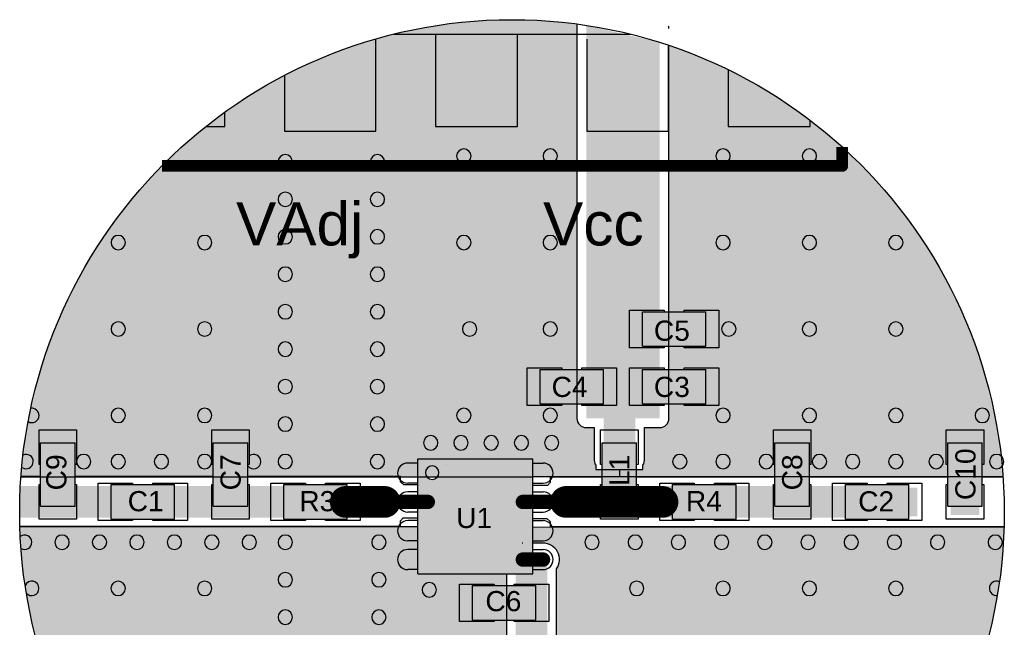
# Model space of a CAD drawing. Extents: x 24 to 230, y 47 to 114.
# Tile 2 of 9: x 24 to 76, y 74 to 106. Entities that reach past the tile are written whole.
import ezdxf

# ---------------------------------------------------------------- set-up
doc = ezdxf.new("R2010")
doc.units = 0
doc.header["$MEASUREMENT"] = 0
doc.layers.get('0').update_dxf_attribs({"linetype": 'CONTINUOUS'})
doc.layers.add('0_Components', color=8, linetype='CONTINUOUS')
doc.layers.add('0_Copper', color=9, linetype='CONTINUOUS')
doc.styles.get("Standard").update_dxf_attribs({"font": 'arial.ttf'})

# ---------------------------------------------------------------- blocks, each defined once
blk = doc.blocks.new('A$C40C75473')
at = {"layer": '0_Components'}
h = blk.add_hatch(color=256, dxfattribs=at)
h.dxf.hatch_style = 1
h.paths.add_polyline_path([(21.861, 1.696), (20.761, 1.696), (20.761, 1.096), (21.861, 1.096)])
h = blk.add_hatch(color=256, dxfattribs=at)
h.dxf.hatch_style = 1
h.paths.add_polyline_path([(20.086, 0.696), (18.986, 0.696), (18.986, 0.096), (20.086, 0.096)])
h = blk.add_hatch(color=256, dxfattribs=at)
h.dxf.hatch_style = 1
h.paths.add_polyline_path([(21.861, 0.696), (20.761, 0.696), (20.761, 0.096), (21.861, 0.096)])
h = blk.add_hatch(color=256, dxfattribs=at)
h.dxf.hatch_style = 1
h.paths.add_polyline_path([(10.911, -0.579), (10.311, -0.579), (10.311, -1.679), (10.911, -1.679)])
h = blk.add_hatch(color=256, dxfattribs=at)
h.dxf.hatch_style = 1
h.paths.add_polyline_path([(13.911, -0.579), (13.311, -0.579), (13.311, -1.679), (13.911, -1.679)])
h = blk.add_hatch(color=256, dxfattribs=at)
h.dxf.hatch_style = 1
h.paths.add_polyline_path([(20.661, -0.579), (20.061, -0.579), (20.061, -1.679), (20.661, -1.679)])
h = blk.add_hatch(color=256, dxfattribs=at)
h.dxf.hatch_style = 1
h.paths.add_polyline_path([(23.661, -0.579), (23.061, -0.579), (23.061, -1.679), (23.661, -1.679)])
h = blk.add_hatch(color=256, dxfattribs=at)
h.dxf.hatch_style = 1
h.paths.add_polyline_path([(26.661, -0.579), (26.061, -0.579), (26.061, -1.679), (26.661, -1.679)])
h = blk.add_hatch(color=256, dxfattribs=at)
h.dxf.hatch_style = 1
h.paths.add_polyline_path([(18.861, -0.854), (16.861, -0.854), (16.861, -2.854), (18.861, -2.854)])
h.paths.add_polyline_path([(16.995, -1.096, -1.001201), (16.995, -1.096, -0.997867), (17.228, -1.096, -1.001317), (17.228, -1.096, -0.997867)], flags=16)
h.paths.add_polyline_path([(17.361, -0.954, -1), (17.362, -0.954, -1)], flags=16)
h = blk.add_hatch(color=256, dxfattribs=at)
h.dxf.hatch_style = 1
h.paths.add_polyline_path([(12.636, -1.304), (11.536, -1.304), (11.536, -1.904), (12.636, -1.904)])
h = blk.add_hatch(color=256, dxfattribs=at)
h.dxf.hatch_style = 1
h.paths.add_polyline_path([(15.636, -1.304), (14.536, -1.304), (14.536, -1.904), (15.636, -1.904)])
h = blk.add_hatch(color=256, dxfattribs=at)
h.dxf.hatch_style = 1
h.paths.add_polyline_path([(22.386, -1.304), (21.286, -1.304), (21.286, -1.904), (22.386, -1.904)])
h = blk.add_hatch(color=256, dxfattribs=at)
h.dxf.hatch_style = 1
h.paths.add_polyline_path([(25.386, -1.304), (24.286, -1.304), (24.286, -1.904), (25.386, -1.904)])
h = blk.add_hatch(color=256, dxfattribs=at)
h.dxf.hatch_style = 1
h.paths.add_polyline_path([(18.911, -3.054), (17.811, -3.054), (17.811, -3.654), (18.911, -3.654)])
at = {"layer": '0_Copper'}
h = blk.add_hatch(color=256, dxfattribs=at)
h.dxf.hatch_style = 1
h.paths.add_polyline_path([(18.861, -1.169), (20.361, -1.169), (20.361, -1.04), (20.086, -1.04), (19.951, -1.039), (19.951, -0.966), (19.937, -0.941), (19.928, -0.911), (19.925, -0.879), (19.925, -0.315), (19.765, -0.315), (19.724, -0.303), (19.696, -0.288), (19.672, -0.268), (19.652, -0.244), (19.637, -0.216), (19.628, -0.186), (19.625, -0.154), (19.625, 6.688, 0.431996), (9.972, -1.169)])
h = blk.add_hatch(color=256, dxfattribs=at)
h.dxf.hatch_style = 1
h.paths.add_polyline_path([(21.222, 6.317), (21.222, -0.154), (21.218, -0.186), (21.209, -0.216), (21.194, -0.244), (21.174, -0.268), (21.15, -0.288), (21.122, -0.303), (21.092, -0.312), (21.061, -0.315), (20.797, -0.315), (20.797, -0.879), (20.794, -0.911), (20.784, -0.941), (20.771, -0.966), (20.771, -1.039), (20.644, -1.039), (20.636, -1.04), (20.361, -1.04), (20.361, -1.169), (27.022, -1.169, 0.302323)])
h = blk.add_hatch(color=256, dxfattribs=at)
h.dxf.hatch_style = 1
h.paths.add_polyline_path([(14.786, -5.69), (18.398, -5.69), (18.398, -10.331, -0.402454), (9.954, -2.03), (16.861, -2.028), (18.4, -2.854), (18.4, -4.244), (14.786, -4.244, 0.414413), (14.625, -4.405), (14.625, -5.529, 0.414381)])
h = blk.add_hatch(color=256, dxfattribs=at)
h.dxf.hatch_style = 1
h.paths.add_polyline_path([(27.04, -2.04), (18.861, -2.039), (18.861, -2.319), (19.036, -2.319, -0.602529), (19.272, -2.765), (19.272, -5.379, -0.414214), (19.111, -5.54), (18.558, -5.54, -0.38054), (18.406, -5.69), (17.019, -5.69), (17.019, -10.203, 0.457036)])
for p, q in [((16.437, 6.511), (20.557, 6.511)), ((17.171, 6.511, -1.067), (17.171, 4.912, -1.6)), ((17.171, 6.511, -1.067), (17.171, 4.912, -1.6)), ((18.591, 4.912, -1.6), (18.591, 6.511, -1.067)), ((18.591, 4.912, -1.6), (18.591, 6.511, -1.067)), ((16.136, 4.827), (16.136, 6.43)), ((16.136, 4.827), (16.136, 6.43)), ((19.796, 6.426, -0.267), (19.796, 4.827, -0.8)), ((19.796, 6.426, -0.267), (19.796, 4.827, -0.8)), ((21.216, 4.827, -0.8), (21.216, 6.319, -0.303)), ((21.216, 4.827, -0.8), (21.216, 6.319, -0.303)), ((22.251, 5.894, -0.473), (22.251, 4.912, -0.8)), ((22.251, 5.894, -0.473), (22.251, 4.912, -0.8)), ((14.546, 5.794), (14.546, 4.827)), ((14.546, 5.794), (14.546, 4.827)), ((13.511, 4.912, -0.8), (13.511, 5.157, -0.718)), ((13.511, 4.912, -0.8), (13.511, 5.157, -0.718)), ((23.671, 4.912, -0.8), (23.671, 5.019, -0.764)), ((23.671, 4.912, -0.8), (23.671, 5.019, -0.764)), ((13.186, 4.912, -0.8), (13.511, 4.912, -0.8)), ((13.186, 4.912, -0.8), (13.511, 4.912, -0.8)), ((14.546, 4.827), (16.136, 4.827)), ((14.546, 4.827), (16.136, 4.827)), ((17.171, 4.912, -1.6), (18.591, 4.912, -1.6)), ((17.171, 4.912, -1.6), (18.591, 4.912, -1.6)), ((19.796, 4.827, -0.8), (21.216, 4.827, -0.8)), ((19.796, 4.827, -0.8), (21.216, 4.827, -0.8)), ((22.251, 4.912, -0.8), (23.671, 4.912, -0.8)), ((22.251, 4.912, -0.8), (23.671, 4.912, -0.8)), ((20.536, 1.071), (20.536, 1.721)), ((20.536, 1.721), (21.136, 1.721)), ((20.536, 1.071), (20.536, 1.721)), ((20.536, 1.721), (21.136, 1.721)), ((21.136, 1.721), (21.136, 1.696)), ((21.136, 1.721), (21.136, 1.696)), ((21.486, 1.696), (21.486, 1.721)), ((21.486, 1.721), (22.086, 1.721)), ((21.486, 1.696), (21.486, 1.721)), ((21.486, 1.721), (22.086, 1.721)), ((22.086, 1.721), (22.086, 1.071)), ((22.086, 1.721), (22.086, 1.071)), ((20.761, 1.696), (21.861, 1.696)), ((20.761, 1.096), (20.761, 1.696)), ((20.761, 1.696), (21.861, 1.696)), ((20.761, 1.096), (20.761, 1.696)), ((21.861, 1.096), (21.861, 1.696)), ((21.861, 1.096), (21.861, 1.696)), ((21.136, 1.071), (20.536, 1.071)), ((21.136, 1.071), (20.536, 1.071)), ((20.761, 1.096), (21.861, 1.096)), ((20.761, 1.096), (21.861, 1.096)), ((21.136, 1.096), (21.136, 1.071)), ((21.136, 1.096), (21.136, 1.071)), ((21.486, 1.071), (21.486, 1.096)), ((21.486, 1.071), (21.486, 1.096)), ((22.086, 1.071), (21.486, 1.071)), ((22.086, 1.071), (21.486, 1.071)), ((18.761, 0.071), (18.761, 0.721)), ((18.761, 0.721), (19.361, 0.721)), ((18.761, 0.071), (18.761, 0.721)), ((18.761, 0.721), (19.361, 0.721)), ((18.986, 0.696), (20.086, 0.696)), ((18.986, 0.096), (18.986, 0.696)), ((18.986, 0.696), (20.086, 0.696)), ((18.986, 0.096), (18.986, 0.696)), ((19.361, 0.721), (19.361, 0.696)), ((19.361, 0.721), (19.361, 0.696)), ((19.711, 0.696), (19.711, 0.721)), ((19.711, 0.721), (20.311, 0.721)), ((19.711, 0.696), (19.711, 0.721)), ((19.711, 0.721), (20.311, 0.721)), ((20.086, 0.096), (20.086, 0.696)), ((20.086, 0.096), (20.086, 0.696)), ((20.311, 0.721), (20.311, 0.071)), ((20.311, 0.721), (20.311, 0.071)), ((20.536, 0.071), (20.536, 0.721)), ((20.536, 0.721), (21.136, 0.721)), ((20.536, 0.071), (20.536, 0.721)), ((20.536, 0.721), (21.136, 0.721)), ((20.761, 0.696), (21.861, 0.696)), ((20.761, 0.096), (20.761, 0.696)), ((20.761, 0.696), (21.861, 0.696)), ((20.761, 0.096), (20.761, 0.696)), ((21.136, 0.721), (21.136, 0.696)), ((21.136, 0.721), (21.136, 0.696)), ((21.486, 0.696), (21.486, 0.721)), ((21.486, 0.721), (22.086, 0.721)), ((21.486, 0.696), (21.486, 0.721)), ((21.486, 0.721), (22.086, 0.721)), ((21.861, 0.096), (21.861, 0.696)), ((21.861, 0.096), (21.861, 0.696)), ((22.086, 0.721), (22.086, 0.071)), ((22.086, 0.721), (22.086, 0.071)), ((19.361, 0.071), (18.761, 0.071)), ((19.361, 0.071), (18.761, 0.071)), ((18.986, 0.096), (20.086, 0.096)), ((18.986, 0.096), (20.086, 0.096)), ((19.361, 0.096), (19.361, 0.071)), ((19.361, 0.096), (19.361, 0.071)), ((19.711, 0.071), (19.711, 0.096)), ((19.711, 0.071), (19.711, 0.096)), ((20.311, 0.071), (19.711, 0.071)), ((20.311, 0.071), (19.711, 0.071)), ((21.136, 0.071), (20.536, 0.071)), ((21.136, 0.071), (20.536, 0.071)), ((20.761, 0.096), (21.861, 0.096)), ((20.761, 0.096), (21.861, 0.096)), ((21.136, 0.096), (21.136, 0.071)), ((21.136, 0.096), (21.136, 0.071)), ((21.486, 0.071), (21.486, 0.096)), ((21.486, 0.071), (21.486, 0.096)), ((22.086, 0.071), (21.486, 0.071)), ((22.086, 0.071), (21.486, 0.071)), ((10.286, -0.354), (10.936, -0.354)), ((10.286, -0.954), (10.286, -0.354)), ((10.286, -0.354), (10.936, -0.354)), ((10.286, -0.954), (10.286, -0.354)), ((10.936, -0.354), (10.936, -0.954)), ((10.936, -0.354), (10.936, -0.954)), ((13.286, -0.354), (13.936, -0.354)), ((13.286, -0.954), (13.286, -0.354)), ((13.286, -0.354), (13.936, -0.354)), ((13.286, -0.954), (13.286, -0.354)), ((13.936, -0.354), (13.936, -0.954)), ((13.936, -0.354), (13.936, -0.954)), ((20.036, -0.354), (20.686, -0.354)), ((20.036, -0.954), (20.036, -0.354)), ((20.036, -0.354), (20.686, -0.354)), ((20.036, -0.954), (20.036, -0.354)), ((20.686, -0.354), (20.686, -0.954)), ((20.686, -0.354), (20.686, -0.954)), ((23.036, -0.354), (23.686, -0.354)), ((23.036, -0.954), (23.036, -0.354)), ((23.036, -0.354), (23.686, -0.354)), ((23.036, -0.954), (23.036, -0.354)), ((23.686, -0.354), (23.686, -0.954)), ((23.686, -0.354), (23.686, -0.954)), ((26.036, -0.354), (26.686, -0.354)), ((26.036, -0.954), (26.036, -0.354)), ((26.036, -0.354), (26.686, -0.354)), ((26.036, -0.954), (26.036, -0.354)), ((26.686, -0.354), (26.686, -0.954)), ((26.686, -0.354), (26.686, -0.954)), ((10.311, -1.679), (10.311, -0.579)), ((10.311, -0.579), (10.911, -0.579)), ((10.311, -1.679), (10.311, -0.579)), ((10.311, -0.579), (10.911, -0.579)), ((10.911, -1.679), (10.911, -0.579)), ((10.911, -1.679), (10.911, -0.579)), ((13.311, -1.679), (13.311, -0.579)), ((13.311, -0.579), (13.911, -0.579)), ((13.311, -1.679), (13.311, -0.579)), ((13.311, -0.579), (13.911, -0.579)), ((13.911, -1.679), (13.911, -0.579)), ((13.911, -1.679), (13.911, -0.579)), ((20.061, -1.679), (20.061, -0.579)), ((20.061, -0.579), (20.661, -0.579)), ((20.061, -1.679), (20.061, -0.579)), ((20.061, -0.579), (20.661, -0.579)), ((20.661, -1.679), (20.661, -0.579)), ((20.661, -1.679), (20.661, -0.579)), ((23.061, -1.679), (23.061, -0.579)), ((23.061, -0.579), (23.661, -0.579)), ((23.061, -1.679), (23.061, -0.579)), ((23.061, -0.579), (23.661, -0.579)), ((23.661, -1.679), (23.661, -0.579)), ((23.661, -1.679), (23.661, -0.579)), ((26.061, -1.679), (26.061, -0.579)), ((26.061, -0.579), (26.661, -0.579)), ((26.061, -1.679), (26.061, -0.579)), ((26.061, -0.579), (26.661, -0.579)), ((26.661, -1.679), (26.661, -0.579)), ((26.661, -1.679), (26.661, -0.579)), ((16.861, -0.854), (18.861, -0.854)), ((16.861, -2.854), (16.861, -0.854)), ((16.861, -0.854), (18.861, -0.854)), ((16.861, -2.854), (16.861, -0.854)), ((18.861, -2.854), (18.861, -0.854)), ((18.861, -2.854), (18.861, -0.854)), ((10.314, -0.954), (10.286, -0.954)), ((10.314, -0.954), (10.286, -0.954)), ((10.936, -0.954), (10.911, -0.954)), ((10.936, -0.954), (10.911, -0.954)), ((13.311, -0.954), (13.286, -0.954)), ((13.311, -0.954), (13.286, -0.954)), ((13.936, -0.954), (13.911, -0.954)), ((13.936, -0.954), (13.911, -0.954)), ((16.861, -0.929), (16.686, -0.929)), ((16.861, -0.929), (16.686, -0.929)), ((18.861, -0.929), (19.036, -0.929)), ((18.861, -0.929), (19.036, -0.929)), ((20.061, -0.954), (20.036, -0.954)), ((20.061, -0.954), (20.036, -0.954)), ((20.686, -0.954), (20.661, -0.954)), ((20.686, -0.954), (20.661, -0.954)), ((23.061, -0.954), (23.036, -0.954)), ((23.061, -0.954), (23.036, -0.954)), ((23.686, -0.954), (23.661, -0.954)), ((23.686, -0.954), (23.661, -0.954)), ((26.061, -0.954), (26.036, -0.954)), ((26.061, -0.954), (26.036, -0.954)), ((26.686, -0.954), (26.661, -0.954)), ((26.686, -0.954), (26.661, -0.954)), ((9.973, -1.158), (10.314, -1.158)), ((9.973, -1.158), (10.314, -1.158)), ((10.911, -1.158), (13.311, -1.158)), ((10.911, -1.158), (13.311, -1.158)), ((13.911, -1.158), (16.561, -1.158)), ((13.911, -1.158), (16.561, -1.158)), ((16.561, -1.256), (16.561, -1.158)), ((16.561, -1.256), (16.561, -1.158)), ((19.161, -1.169), (20.061, -1.169)), ((19.161, -1.169), (19.161, -1.267)), ((19.161, -1.169), (20.061, -1.169)), ((19.161, -1.169), (19.161, -1.267)), ((20.661, -1.169), (23.061, -1.169)), ((20.661, -1.169), (23.061, -1.169)), ((23.661, -1.169), (26.061, -1.169)), ((23.661, -1.169), (26.061, -1.169)), ((26.661, -1.169), (27.022, -1.169)), ((26.661, -1.169), (27.022, -1.169)), ((10.286, -1.304), (10.314, -1.304)), ((10.286, -1.904), (10.286, -1.304)), ((10.286, -1.304), (10.314, -1.304)), ((10.286, -1.904), (10.286, -1.304)), ((10.911, -1.304), (10.936, -1.304)), ((10.911, -1.304), (10.936, -1.304)), ((10.936, -1.304), (10.936, -1.904)), ((10.936, -1.304), (10.936, -1.904)), ((11.311, -1.929), (11.311, -1.279)), ((11.311, -1.279), (11.911, -1.279)), ((11.311, -1.929), (11.311, -1.279)), ((11.311, -1.279), (11.911, -1.279)), ((11.536, -1.304), (12.636, -1.304)), ((11.536, -1.904), (11.536, -1.304)), ((11.536, -1.304), (12.636, -1.304)), ((11.536, -1.904), (11.536, -1.304)), ((11.911, -1.279), (11.911, -1.304)), ((11.911, -1.279), (11.911, -1.304)), ((12.261, -1.304), (12.261, -1.279)), ((12.261, -1.279), (12.861, -1.279)), ((12.261, -1.304), (12.261, -1.279)), ((12.261, -1.279), (12.861, -1.279)), ((12.636, -1.904), (12.636, -1.304)), ((12.636, -1.904), (12.636, -1.304)), ((12.861, -1.279), (12.861, -1.929)), ((12.861, -1.279), (12.861, -1.929)), ((13.286, -1.304), (13.311, -1.304)), ((13.286, -1.904), (13.286, -1.304)), ((13.286, -1.304), (13.311, -1.304)), ((13.286, -1.904), (13.286, -1.304)), ((13.911, -1.304), (13.936, -1.304)), ((13.911, -1.304), (13.936, -1.304)), ((13.936, -1.304), (13.936, -1.904)), ((13.936, -1.304), (13.936, -1.904)), ((14.311, -1.929), (14.311, -1.279)), ((14.311, -1.279), (14.911, -1.279)), ((14.311, -1.929), (14.311, -1.279)), ((14.311, -1.279), (14.911, -1.279)), ((14.536, -1.304), (15.636, -1.304)), ((14.536, -1.904), (14.536, -1.304)), ((14.536, -1.304), (15.636, -1.304)), ((14.536, -1.904), (14.536, -1.304)), ((14.911, -1.279), (14.911, -1.304)), ((14.911, -1.279), (14.911, -1.304)), ((15.261, -1.304), (15.261, -1.279)), ((15.261, -1.279), (15.861, -1.279)), ((15.261, -1.304), (15.261, -1.279)), ((15.261, -1.279), (15.861, -1.279)), ((15.636, -1.904), (15.636, -1.304)), ((15.636, -1.904), (15.636, -1.304)), ((15.861, -1.279), (15.861, -1.929)), ((15.861, -1.279), (15.861, -1.929)), ((16.62, -1.308), (16.561, -1.256)), ((16.62, -1.308), (16.561, -1.256)), ((16.861, -1.308), (16.62, -1.308)), ((16.861, -1.308), (16.62, -1.308)), ((16.861, -1.279), (16.686, -1.279)), ((16.861, -1.279), (16.686, -1.279)), ((18.861, -1.279), (19.036, -1.279)), ((18.861, -1.279), (19.036, -1.279)), ((19.115, -1.319), (18.861, -1.319)), ((19.115, -1.319), (18.861, -1.319)), ((19.161, -1.267), (19.115, -1.319)), ((19.161, -1.267), (19.115, -1.319)), ((20.036, -1.304), (20.061, -1.304)), ((20.036, -1.904), (20.036, -1.304)), ((20.036, -1.304), (20.061, -1.304)), ((20.036, -1.904), (20.036, -1.304)), ((20.661, -1.304), (20.686, -1.304)), ((20.661, -1.304), (20.686, -1.304)), ((20.686, -1.304), (20.686, -1.904)), ((20.686, -1.304), (20.686, -1.904)), ((21.061, -1.929), (21.061, -1.279)), ((21.061, -1.279), (21.661, -1.279)), ((21.061, -1.929), (21.061, -1.279)), ((21.061, -1.279), (21.661, -1.279)), ((21.286, -1.304), (22.386, -1.304)), ((21.286, -1.904), (21.286, -1.304)), ((21.286, -1.304), (22.386, -1.304)), ((21.286, -1.904), (21.286, -1.304)), ((21.661, -1.279), (21.661, -1.304)), ((21.661, -1.279), (21.661, -1.304)), ((22.011, -1.304), (22.011, -1.279)), ((22.011, -1.279), (22.611, -1.279)), ((22.011, -1.304), (22.011, -1.279)), ((22.011, -1.279), (22.611, -1.279)), ((22.386, -1.904), (22.386, -1.304)), ((22.386, -1.904), (22.386, -1.304)), ((22.611, -1.279), (22.611, -1.929)), ((22.611, -1.279), (22.611, -1.929)), ((23.036, -1.304), (23.061, -1.304)), ((23.036, -1.904), (23.036, -1.304)), ((23.036, -1.304), (23.061, -1.304)), ((23.036, -1.904), (23.036, -1.304)), ((23.661, -1.304), (23.686, -1.304)), ((23.661, -1.304), (23.686, -1.304)), ((23.686, -1.304), (23.686, -1.904)), ((23.686, -1.304), (23.686, -1.904)), ((24.061, -1.929), (24.061, -1.279)), ((24.061, -1.279), (24.661, -1.279)), ((24.061, -1.929), (24.061, -1.279)), ((24.061, -1.279), (24.661, -1.279)), ((24.286, -1.304), (25.386, -1.304)), ((24.286, -1.904), (24.286, -1.304)), ((24.286, -1.304), (25.386, -1.304)), ((24.286, -1.904), (24.286, -1.304)), ((24.661, -1.279), (24.661, -1.304)), ((24.661, -1.279), (24.661, -1.304)), ((25.011, -1.304), (25.011, -1.279)), ((25.011, -1.279), (25.611, -1.279)), ((25.011, -1.304), (25.011, -1.279)), ((25.011, -1.279), (25.611, -1.279)), ((25.386, -1.904), (25.386, -1.304)), ((25.386, -1.904), (25.386, -1.304)), ((25.611, -1.279), (25.611, -1.929)), ((25.611, -1.279), (25.611, -1.929)), ((26.036, -1.304), (26.061, -1.304)), ((26.036, -1.904), (26.036, -1.304)), ((26.036, -1.304), (26.061, -1.304)), ((26.036, -1.904), (26.036, -1.304)), ((26.661, -1.304), (26.686, -1.304)), ((26.661, -1.304), (26.686, -1.304)), ((26.686, -1.304), (26.686, -1.904)), ((26.686, -1.304), (26.686, -1.904)), ((16.861, -1.429), (16.686, -1.429)), ((16.861, -1.429), (16.686, -1.429)), ((18.861, -1.429), (19.036, -1.429)), ((18.861, -1.429), (19.036, -1.429)), ((10.311, -1.679), (10.911, -1.679)), ((10.311, -1.679), (10.911, -1.679)), ((13.311, -1.679), (13.911, -1.679)), ((13.311, -1.679), (13.911, -1.679)), ((20.061, -1.679), (20.661, -1.679)), ((20.061, -1.679), (20.661, -1.679)), ((23.061, -1.679), (23.661, -1.679)), ((23.061, -1.679), (23.661, -1.679)), ((26.061, -1.679), (26.661, -1.679)), ((26.061, -1.679), (26.661, -1.679)), ((16.561, -1.931), (16.607, -1.878)), ((16.561, -1.931), (16.607, -1.878)), ((16.607, -1.878), (16.861, -1.878)), ((16.607, -1.878), (16.861, -1.878)), ((16.861, -1.779), (16.686, -1.779)), ((16.861, -1.779), (16.686, -1.779)), ((18.861, -1.779), (19.036, -1.779)), ((18.861, -1.779), (19.036, -1.779)), ((16.561, -2.028), (9.954, -2.028)), ((16.561, -2.028), (9.954, -2.028)), ((10.936, -1.904), (10.286, -1.904)), ((10.936, -1.904), (10.286, -1.904)), ((11.911, -1.929), (11.311, -1.929)), ((11.911, -1.929), (11.311, -1.929)), ((11.536, -1.904), (12.636, -1.904)), ((11.536, -1.904), (12.636, -1.904)), ((11.911, -1.904), (11.911, -1.929)), ((11.911, -1.904), (11.911, -1.929)), ((12.261, -1.929), (12.261, -1.904)), ((12.261, -1.929), (12.261, -1.904)), ((12.861, -1.929), (12.261, -1.929)), ((12.861, -1.929), (12.261, -1.929)), ((13.936, -1.904), (13.286, -1.904)), ((13.936, -1.904), (13.286, -1.904)), ((14.911, -1.929), (14.311, -1.929)), ((14.911, -1.929), (14.311, -1.929)), ((14.536, -1.904), (15.636, -1.904)), ((14.536, -1.904), (15.636, -1.904)), ((14.911, -1.904), (14.911, -1.929)), ((14.911, -1.904), (14.911, -1.929)), ((15.261, -1.929), (15.261, -1.904)), ((15.261, -1.929), (15.261, -1.904)), ((15.861, -1.929), (15.261, -1.929)), ((15.861, -1.929), (15.261, -1.929)), ((16.561, -2.028), (16.561, -1.931)), ((16.561, -2.028), (16.561, -1.931)), ((16.861, -1.929), (16.686, -1.929)), ((16.861, -1.929), (16.686, -1.929)), ((18.861, -1.889), (19.101, -1.889)), ((18.861, -1.889), (19.101, -1.889)), ((18.861, -1.929), (19.036, -1.929)), ((18.861, -1.929), (19.036, -1.929)), ((19.101, -1.889), (19.161, -1.942)), ((19.101, -1.889), (19.161, -1.942)), ((19.161, -1.942), (19.161, -2.039)), ((19.161, -1.942), (19.161, -2.039)), ((27.04, -2.039), (19.161, -2.039)), ((27.04, -2.039), (19.161, -2.039)), ((20.686, -1.904), (20.036, -1.904)), ((20.686, -1.904), (20.036, -1.904)), ((21.661, -1.929), (21.061, -1.929)), ((21.661, -1.929), (21.061, -1.929)), ((21.286, -1.904), (22.386, -1.904)), ((21.286, -1.904), (22.386, -1.904)), ((21.661, -1.904), (21.661, -1.929)), ((21.661, -1.904), (21.661, -1.929)), ((22.011, -1.929), (22.011, -1.904)), ((22.011, -1.929), (22.011, -1.904)), ((22.611, -1.929), (22.011, -1.929)), ((22.611, -1.929), (22.011, -1.929)), ((23.686, -1.904), (23.036, -1.904)), ((23.686, -1.904), (23.036, -1.904)), ((24.661, -1.929), (24.061, -1.929)), ((24.661, -1.929), (24.061, -1.929)), ((24.286, -1.904), (25.386, -1.904)), ((24.286, -1.904), (25.386, -1.904)), ((24.661, -1.904), (24.661, -1.929)), ((24.661, -1.904), (24.661, -1.929)), ((25.011, -1.929), (25.011, -1.904)), ((25.011, -1.929), (25.011, -1.904)), ((25.611, -1.929), (25.011, -1.929)), ((25.611, -1.929), (25.011, -1.929)), ((26.686, -1.904), (26.036, -1.904)), ((26.686, -1.904), (26.036, -1.904)), ((16.861, -2.279), (16.686, -2.279)), ((16.861, -2.279), (16.686, -2.279)), ((18.861, -2.279), (19.036, -2.279)), ((18.861, -2.279), (19.036, -2.279)), ((16.861, -2.429), (16.686, -2.429)), ((16.861, -2.429), (16.686, -2.429)), ((18.861, -2.429), (19.036, -2.429)), ((18.861, -2.429), (19.036, -2.429)), ((16.861, -2.779), (16.686, -2.779)), ((16.861, -2.779), (16.686, -2.779)), ((16.861, -2.854), (18.861, -2.854)), ((16.861, -2.854), (18.861, -2.854)), ((18.861, -2.779), (19.036, -2.779)), ((18.861, -2.779), (19.036, -2.779)), ((17.586, -3.679), (17.586, -3.029)), ((17.586, -3.029), (18.186, -3.029)), ((17.586, -3.679), (17.586, -3.029)), ((17.586, -3.029), (18.186, -3.029)), ((17.811, -3.054), (18.911, -3.054)), ((17.811, -3.654), (17.811, -3.054)), ((17.811, -3.054), (18.911, -3.054)), ((17.811, -3.654), (17.811, -3.054)), ((18.186, -3.029), (18.186, -3.054)), ((18.186, -3.029), (18.186, -3.054)), ((18.536, -3.054), (18.536, -3.029)), ((18.536, -3.029), (19.136, -3.029)), ((18.536, -3.054), (18.536, -3.029)), ((18.536, -3.029), (19.136, -3.029)), ((18.911, -3.654), (18.911, -3.054)), ((18.911, -3.654), (18.911, -3.054)), ((19.136, -3.029), (19.136, -3.679)), ((19.136, -3.029), (19.136, -3.679)), ((18.186, -3.679), (17.586, -3.679)), ((18.186, -3.679), (17.586, -3.679)), ((17.811, -3.654), (18.911, -3.654)), ((17.811, -3.654), (18.911, -3.654)), ((18.186, -3.654), (18.186, -3.679)), ((18.186, -3.654), (18.186, -3.679)), ((18.536, -3.679), (18.536, -3.654)), ((18.536, -3.679), (18.536, -3.654)), ((19.136, -3.679), (18.536, -3.679)), ((19.136, -3.679), (18.536, -3.679))]:
    blk.add_line(p, q)
at = {"const_width": 0.203}
for points in [[(24.231, 4.225), (24.231, 4.554)], [(24.231, 4.225), (24.231, 4.554)], [(12.419, 4.225), (24.231, 4.225)], [(12.419, 4.225), (24.231, 4.225)]]:
    blk.add_lwpolyline(points, dxfattribs=at)
at = {"const_width": 0.102}
blk.add_lwpolyline([(24.18, 4.225, 1), (24.281, 4.225, 1)], format="xyb", close=True, dxfattribs=at)
blk.add_lwpolyline([(24.18, 4.225, 1), (24.281, 4.225, 1)], format="xyb", close=True, dxfattribs=at)
blk.add_lwpolyline([(24.18, 4.225, 1), (24.281, 4.225, 1)], format="xyb", close=True, dxfattribs=at)
blk.add_lwpolyline([(24.18, 4.225, 1), (24.281, 4.225, 1)], format="xyb", close=True, dxfattribs=at)
at = {"color": 7}
blk.add_circle((18.497, -1.784), 8.547, dxfattribs=at)
for centre, radius, start, end in [((17.661, 4.396), 0.125, 0, 180), ((17.661, 4.396), 0.125, 0, 180), ((19.161, 4.396), 0.125, 0, 180), ((19.161, 4.396), 0.125, 0, 180), ((22.161, 4.396), 0.125, 0, 180), ((22.161, 4.396), 0.125, 0, 180), ((23.661, 4.396), 0.125, 0, 180), ((23.661, 4.396), 0.125, 0, 180), ((14.561, 4.296), 0.125, 0, 180), ((14.561, 4.296), 0.125, 0, 180), ((14.561, 4.296), 0.125, 180, 0), ((14.561, 4.296), 0.125, 180, 0), ((16.161, 4.296), 0.125, 0, 180), ((16.161, 4.296), 0.125, 0, 180), ((16.161, 4.296), 0.125, 180, 0), ((16.161, 4.296), 0.125, 180, 0), ((17.661, 4.396), 0.125, 180, 0), ((17.661, 4.396), 0.125, 180, 0), ((19.161, 4.396), 0.125, 180, 0), ((19.161, 4.396), 0.125, 180, 0), ((22.161, 4.396), 0.125, 180, 0), ((22.161, 4.396), 0.125, 180, 0), ((23.661, 4.396), 0.125, 180, 0), ((23.661, 4.396), 0.125, 180, 0), ((14.561, 3.646), 0.125, 0, 180), ((14.561, 3.646), 0.125, 0, 180), ((16.161, 3.646), 0.125, 0, 180), ((16.161, 3.646), 0.125, 0, 180), ((14.561, 3.646), 0.125, 180, 0), ((14.561, 3.646), 0.125, 180, 0), ((16.161, 3.646), 0.125, 180, 0), ((16.161, 3.646), 0.125, 180, 0), ((14.561, 2.996), 0.125, 0, 180), ((14.561, 2.996), 0.125, 0, 180), ((16.161, 2.996), 0.125, 0, 180), ((16.161, 2.996), 0.125, 0, 180), ((11.661, 2.896), 0.125, 0, 180), ((11.661, 2.896), 0.125, 0, 180), ((13.161, 2.896), 0.125, 0, 180), ((13.161, 2.896), 0.125, 0, 180), ((14.561, 2.996), 0.125, 180, 0), ((14.561, 2.996), 0.125, 180, 0), ((16.161, 2.996), 0.125, 180, 0), ((16.161, 2.996), 0.125, 180, 0), ((17.661, 2.896), 0.125, 0, 180), ((17.661, 2.896), 0.125, 0, 180), ((19.161, 2.896), 0.125, 0, 180), ((19.161, 2.896), 0.125, 0, 180), ((22.161, 2.896), 0.125, 0, 180), ((22.161, 2.896), 0.125, 0, 180), ((23.661, 2.896), 0.125, 0, 180), ((23.661, 2.896), 0.125, 0, 180), ((25.161, 2.896), 0.125, 0, 180), ((25.161, 2.896), 0.125, 0, 180), ((11.661, 2.896), 0.125, 180, 0), ((11.661, 2.896), 0.125, 180, 0), ((13.161, 2.896), 0.125, 180, 0), ((13.161, 2.896), 0.125, 180, 0), ((17.661, 2.896), 0.125, 180, 0), ((17.661, 2.896), 0.125, 180, 0), ((19.161, 2.896), 0.125, 180, 0), ((19.161, 2.896), 0.125, 180, 0), ((22.161, 2.896), 0.125, 180, 0), ((22.161, 2.896), 0.125, 180, 0), ((23.661, 2.896), 0.125, 180, 0), ((23.661, 2.896), 0.125, 180, 0), ((25.161, 2.896), 0.125, 180, 0), ((25.161, 2.896), 0.125, 180, 0), ((14.561, 2.346), 0.125, 0, 180), ((14.561, 2.346), 0.125, 0, 180), ((16.161, 2.346), 0.125, 0, 180), ((16.161, 2.346), 0.125, 0, 180), ((14.561, 2.346), 0.125, 180, 0), ((14.561, 2.346), 0.125, 180, 0), ((16.161, 2.346), 0.125, 180, 0), ((16.161, 2.346), 0.125, 180, 0), ((14.561, 1.696), 0.125, 0, 180), ((14.561, 1.696), 0.125, 0, 180), ((16.161, 1.696), 0.125, 0, 180), ((16.161, 1.696), 0.125, 0, 180), ((14.561, 1.696), 0.125, 180, 0), ((14.561, 1.696), 0.125, 180, 0), ((16.161, 1.696), 0.125, 180, 0), ((16.161, 1.696), 0.125, 180, 0), ((11.661, 1.396), 0.125, 0, 180), ((11.661, 1.396), 0.125, 0, 180), ((11.661, 1.396), 0.125, 180, 0), ((11.661, 1.396), 0.125, 180, 0), ((13.161, 1.396), 0.125, 0, 180), ((13.161, 1.396), 0.125, 0, 180), ((13.161, 1.396), 0.125, 180, 0), ((13.161, 1.396), 0.125, 180, 0), ((17.761, 1.396), 0.125, 0, 180), ((17.761, 1.396), 0.125, 0, 180), ((17.761, 1.396), 0.125, 180, 0), ((17.761, 1.396), 0.125, 180, 0), ((19.161, 1.396), 0.125, 0, 180), ((19.161, 1.396), 0.125, 0, 180), ((19.161, 1.396), 0.125, 180, 0), ((19.161, 1.396), 0.125, 180, 0), ((22.261, 1.396), 0.125, 0, 180), ((22.261, 1.396), 0.125, 0, 180), ((22.261, 1.396), 0.125, 180, 0), ((22.261, 1.396), 0.125, 180, 0), ((23.661, 1.396), 0.125, 0, 180), ((23.661, 1.396), 0.125, 0, 180), ((23.661, 1.396), 0.125, 180, 0), ((23.661, 1.396), 0.125, 180, 0), ((25.161, 1.396), 0.125, 0, 180), ((25.161, 1.396), 0.125, 0, 180), ((25.161, 1.396), 0.125, 180, 0), ((25.161, 1.396), 0.125, 180, 0), ((14.561, 1.046), 0.125, 0, 180), ((14.561, 1.046), 0.125, 0, 180), ((14.561, 1.046), 0.125, 180, 0), ((14.561, 1.046), 0.125, 180, 0), ((16.161, 1.046), 0.125, 0, 180), ((16.161, 1.046), 0.125, 0, 180), ((16.161, 1.046), 0.125, 180, 0), ((16.161, 1.046), 0.125, 180, 0), ((14.561, 0.396), 0.125, 0, 180), ((14.561, 0.396), 0.125, 0, 180), ((16.161, 0.396), 0.125, 0, 180), ((16.161, 0.396), 0.125, 0, 180), ((14.561, 0.396), 0.125, 180, 0), ((14.561, 0.396), 0.125, 180, 0), ((16.161, 0.396), 0.125, 180, 0), ((16.161, 0.396), 0.125, 180, 0), ((10.161, -0.104), 0.125, 0, 98.219), ((10.161, -0.104), 0.125, 0, 98.219), ((11.661, -0.104), 0.125, 0, 180), ((11.661, -0.104), 0.125, 0, 180), ((13.161, -0.104), 0.125, 0, 180), ((13.161, -0.104), 0.125, 0, 180), ((17.661, -0.104), 0.125, 0, 180), ((17.661, -0.104), 0.125, 0, 180), ((19.161, -0.104), 0.125, 0, 180), ((19.161, -0.104), 0.125, 0, 180), ((22.161, -0.104), 0.125, 0, 180), ((22.161, -0.104), 0.125, 0, 180), ((23.661, -0.104), 0.125, 0, 180), ((23.661, -0.104), 0.125, 0, 180), ((25.161, -0.104), 0.125, 0, 180), ((25.161, -0.104), 0.125, 0, 180), ((26.661, -0.104), 0.125, 0, 180), ((26.661, -0.104), 0.125, 0, 180), ((10.161, -0.104), 0.125, 238.9931, 0), ((10.161, -0.104), 0.125, 238.9931, 0), ((11.661, -0.104), 0.125, 180, 0), ((11.661, -0.104), 0.125, 180, 0), ((13.161, -0.104), 0.125, 180, 0), ((13.161, -0.104), 0.125, 180, 0), ((14.561, -0.254), 0.125, 0, 180), ((14.561, -0.254), 0.125, 0, 180), ((16.161, -0.254), 0.125, 0, 180), ((16.161, -0.254), 0.125, 0, 180), ((17.661, -0.104), 0.125, 180, 0), ((17.661, -0.104), 0.125, 180, 0), ((19.161, -0.104), 0.125, 180, 0), ((19.161, -0.104), 0.125, 180, 0), ((22.161, -0.104), 0.125, 180, 0), ((22.161, -0.104), 0.125, 180, 0), ((23.661, -0.104), 0.125, 180, 0), ((23.661, -0.104), 0.125, 180, 0), ((25.161, -0.104), 0.125, 180, 0), ((25.161, -0.104), 0.125, 180, 0), ((26.661, -0.104), 0.125, 180, 0), ((26.661, -0.104), 0.125, 180, 0), ((14.561, -0.254), 0.125, 180, 0), ((14.561, -0.254), 0.125, 180, 0), ((16.161, -0.254), 0.125, 180, 0), ((16.161, -0.254), 0.125, 180, 0), ((17.086, -0.579), 0.125, 0, 180), ((17.086, -0.579), 0.125, 0, 180), ((17.611, -0.579), 0.125, 0, 180), ((17.611, -0.579), 0.125, 0, 180), ((18.136, -0.579), 0.125, 0, 180), ((18.136, -0.579), 0.125, 0, 180), ((18.661, -0.579), 0.125, 0, 180), ((18.661, -0.579), 0.125, 0, 180), ((19.186, -0.579), 0.125, 0, 180), ((19.186, -0.579), 0.125, 0, 180), ((17.086, -0.579), 0.125, 180, 0), ((17.086, -0.579), 0.125, 180, 0), ((17.611, -0.579), 0.125, 180, 0), ((17.611, -0.579), 0.125, 180, 0), ((18.136, -0.579), 0.125, 180, 0), ((18.136, -0.579), 0.125, 180, 0), ((18.661, -0.579), 0.125, 180, 0), ((18.661, -0.579), 0.125, 180, 0), ((19.186, -0.579), 0.125, 180, 0), ((19.186, -0.579), 0.125, 180, 0), ((10.061, -0.904), 0.125, 0, 114.7965), ((10.061, -0.904), 0.125, 0, 114.7965), ((11.061, -0.904), 0.125, 0, 180), ((11.061, -0.904), 0.125, 0, 180), ((11.661, -0.904), 0.125, 0, 180), ((11.661, -0.904), 0.125, 0, 180), ((12.411, -0.904), 0.125, 0, 180), ((12.411, -0.904), 0.125, 0, 180), ((13.161, -0.904), 0.125, 0, 180), ((13.161, -0.904), 0.125, 0, 180), ((14.011, -0.904), 0.125, 0, 126.8696), ((14.011, -0.904), 0.125, 0, 126.8696), ((14.561, -0.904), 0.125, 0, 180), ((14.561, -0.904), 0.125, 0, 180), ((16.161, -0.904), 0.125, 0, 180), ((16.161, -0.904), 0.125, 0, 180), ((21.411, -0.904), 0.125, 0, 180), ((21.411, -0.904), 0.125, 0, 180), ((22.161, -0.904), 0.125, 0, 180), ((22.161, -0.904), 0.125, 0, 180), ((22.911, -0.904), 0.125, 0, 180), ((22.911, -0.904), 0.125, 0, 180), ((23.836, -0.904), 0.125, 0, 180), ((23.836, -0.904), 0.125, 0, 180), ((24.411, -0.904), 0.125, 0, 180), ((24.411, -0.904), 0.125, 0, 180), ((25.161, -0.904), 0.125, 0, 180), ((25.161, -0.904), 0.125, 0, 180), ((25.861, -0.904), 0.125, 0, 180), ((25.861, -0.904), 0.125, 0, 180), ((26.911, -0.904), 0.125, 0, 180), ((26.911, -0.904), 0.125, 0, 180), ((10.061, -0.904), 0.125, 233.2934, 0), ((10.061, -0.904), 0.125, 233.2934, 0), ((11.061, -0.904), 0.125, 180, 0), ((11.061, -0.904), 0.125, 180, 0), ((11.661, -0.904), 0.125, 180, 0), ((11.661, -0.904), 0.125, 180, 0), ((12.411, -0.904), 0.125, 180, 0), ((12.411, -0.904), 0.125, 180, 0), ((13.161, -0.904), 0.125, 180, 0), ((13.161, -0.904), 0.125, 180, 0), ((14.011, -0.904), 0.125, 216.8691, 0), ((14.011, -0.904), 0.125, 216.8691, 0), ((14.561, -0.904), 0.125, 180, 0), ((14.561, -0.904), 0.125, 180, 0), ((16.161, -0.904), 0.125, 180, 0), ((16.161, -0.904), 0.125, 180, 0), ((16.686, -1.104), 0.175, 90, 270), ((16.686, -1.104), 0.175, 90, 270), ((17.111, -1.096), 0.117, 0, 180), ((17.111, -1.096), 0.117, 0, 180), ((17.361, -0.954), 0.000249, 180, 0), ((17.361, -0.954), 0.000249, 0, 180), ((17.361, -0.954), 0.000249, 180, 0), ((17.361, -0.954), 0.000249, 0, 180), ((17.361, -0.954), 0.000249, 180, 0), ((17.361, -0.954), 0.000249, 0, 180), ((17.361, -0.954), 0.000249, 180, 0), ((17.361, -0.954), 0.000249, 0, 180), ((19.036, -1.104), 0.175, 270, 90), ((19.036, -1.104), 0.175, 270, 90), ((21.411, -0.904), 0.125, 180, 0), ((21.411, -0.904), 0.125, 180, 0), ((22.161, -0.904), 0.125, 180, 0), ((22.161, -0.904), 0.125, 180, 0), ((22.911, -0.904), 0.125, 180, 0), ((22.911, -0.904), 0.125, 180, 0), ((23.836, -0.904), 0.125, 180, 0), ((23.836, -0.904), 0.125, 180, 0), ((24.411, -0.904), 0.125, 180, 0), ((24.411, -0.904), 0.125, 180, 0), ((25.161, -0.904), 0.125, 180, 0), ((25.161, -0.904), 0.125, 180, 0), ((25.861, -0.904), 0.125, 180, 0), ((25.861, -0.904), 0.125, 180, 0), ((26.911, -0.904), 0.125, 180, 0), ((26.911, -0.904), 0.125, 180, 0), ((17.111, -1.096), 0.117, 180, 0), ((16.994, -1.096), 0.000249, 180, 0), ((16.994, -1.096), 0.000249, 0, 180), ((17.111, -1.096), 0.117, 180, 0), ((16.994, -1.096), 0.000249, 180, 0), ((16.994, -1.096), 0.000249, 0, 180), ((17.227, -1.096), 0.000249, 180, 0), ((17.227, -1.096), 0.000249, 0, 180), ((17.227, -1.096), 0.000249, 180, 0), ((17.227, -1.096), 0.000249, 0, 180), ((16.686, -1.604), 0.175, 90, 270), ((16.686, -1.604), 0.175, 90, 270), ((19.036, -1.604), 0.175, 270, 90), ((19.036, -1.604), 0.175, 270, 90), ((16.686, -2.104), 0.175, 90, 270), ((16.686, -2.104), 0.175, 90, 270), ((19.036, -2.104), 0.175, 270, 90), ((19.036, -2.104), 0.175, 270, 90), ((10.036, -2.304), 0.125, 0, 126.8715), ((10.036, -2.304), 0.125, 0, 126.8715), ((10.686, -2.304), 0.125, 0, 180), ((10.686, -2.304), 0.125, 0, 180), ((11.336, -2.304), 0.125, 0, 180), ((11.336, -2.304), 0.125, 0, 180), ((11.986, -2.304), 0.125, 0, 180), ((11.986, -2.304), 0.125, 0, 180), ((12.636, -2.304), 0.125, 0, 180), ((12.636, -2.304), 0.125, 0, 180), ((13.286, -2.304), 0.125, 0, 180), ((13.286, -2.304), 0.125, 0, 180), ((13.936, -2.304), 0.125, 0, 180), ((13.936, -2.304), 0.125, 0, 180), ((14.561, -2.304), 0.125, 0, 180), ((14.561, -2.304), 0.125, 0, 180), ((16.186, -2.304), 0.125, 0, 180), ((16.186, -2.304), 0.125, 0, 180), ((19.886, -2.304), 0.125, 0, 180), ((19.886, -2.304), 0.125, 0, 180), ((20.636, -2.304), 0.125, 0, 180), ((20.636, -2.304), 0.125, 0, 180), ((21.386, -2.304), 0.125, 0, 180), ((21.386, -2.304), 0.125, 0, 180), ((22.136, -2.304), 0.125, 0, 180), ((22.136, -2.304), 0.125, 0, 180), ((22.886, -2.304), 0.125, 0, 180), ((22.886, -2.304), 0.125, 0, 180), ((23.636, -2.304), 0.125, 0, 180), ((23.636, -2.304), 0.125, 0, 180), ((24.386, -2.304), 0.125, 0, 180), ((24.386, -2.304), 0.125, 0, 180), ((25.136, -2.304), 0.125, 0, 180), ((25.136, -2.304), 0.125, 0, 180), ((25.886, -2.304), 0.125, 0, 180), ((25.886, -2.304), 0.125, 0, 180), ((26.886, -2.304), 0.125, 0, 180), ((26.886, -2.304), 0.125, 0, 180), ((10.036, -2.304), 0.125, 240.1614, 0), ((10.036, -2.304), 0.125, 240.1614, 0), ((10.686, -2.304), 0.125, 180, 0), ((10.686, -2.304), 0.125, 180, 0), ((11.336, -2.304), 0.125, 180, 0), ((11.336, -2.304), 0.125, 180, 0), ((11.986, -2.304), 0.125, 180, 0), ((11.986, -2.304), 0.125, 180, 0), ((12.636, -2.304), 0.125, 180, 0), ((12.636, -2.304), 0.125, 180, 0), ((13.286, -2.304), 0.125, 180, 0), ((13.286, -2.304), 0.125, 180, 0), ((13.936, -2.304), 0.125, 180, 0), ((13.936, -2.304), 0.125, 180, 0), ((14.561, -2.304), 0.125, 180, 0), ((14.561, -2.304), 0.125, 180, 0), ((16.186, -2.304), 0.125, 180, 0), ((16.186, -2.304), 0.125, 180, 0), ((19.886, -2.304), 0.125, 180, 0), ((19.886, -2.304), 0.125, 180, 0), ((20.636, -2.304), 0.125, 180, 0), ((20.636, -2.304), 0.125, 180, 0), ((21.386, -2.304), 0.125, 180, 0), ((21.386, -2.304), 0.125, 180, 0), ((22.136, -2.304), 0.125, 180, 0), ((22.136, -2.304), 0.125, 180, 0), ((22.886, -2.304), 0.125, 180, 0), ((22.886, -2.304), 0.125, 180, 0), ((23.636, -2.304), 0.125, 180, 0), ((23.636, -2.304), 0.125, 180, 0), ((24.386, -2.304), 0.125, 180, 0), ((24.386, -2.304), 0.125, 180, 0), ((25.136, -2.304), 0.125, 180, 0), ((25.136, -2.304), 0.125, 180, 0), ((25.886, -2.304), 0.125, 180, 0), ((25.886, -2.304), 0.125, 180, 0), ((26.886, -2.304), 0.125, 180, 0), ((26.886, -2.304), 0.125, 180, 0), ((16.686, -2.604), 0.175, 90, 270), ((16.686, -2.604), 0.175, 90, 270), ((19.036, -2.604), 0.175, 270, 90), ((19.036, -2.604), 0.175, 270, 90), ((14.561, -2.954), 0.125, 0, 180), ((14.561, -2.954), 0.125, 0, 180), ((16.186, -2.954), 0.125, 0, 180), ((16.186, -2.954), 0.125, 0, 180), ((10.16, -3.104), 0.125, 0, 157.161), ((10.16, -3.104), 0.125, 0, 157.161), ((11.66, -3.104), 0.125, 0, 180), ((11.66, -3.104), 0.125, 0, 180), ((13.161, -3.104), 0.125, 0, 180), ((13.161, -3.104), 0.125, 0, 180), ((14.561, -2.954), 0.125, 180, 0), ((14.561, -2.954), 0.125, 180, 0), ((16.186, -2.954), 0.125, 180, 0), ((16.186, -2.954), 0.125, 180, 0), ((17.061, -3.129), 0.125, 0, 180), ((17.061, -3.129), 0.125, 0, 180), ((20.661, -3.104), 0.125, 0, 180), ((20.661, -3.104), 0.125, 0, 180), ((22.161, -3.104), 0.125, 0, 180), ((22.161, -3.104), 0.125, 0, 180), ((23.661, -3.104), 0.125, 0, 180), ((23.661, -3.104), 0.125, 0, 180), ((25.161, -3.104), 0.125, 0, 180), ((25.161, -3.104), 0.125, 0, 180), ((26.91, -3.104), 0.125, 67.3072, 180), ((26.91, -3.104), 0.125, 67.3072, 180), ((10.16, -3.104), 0.125, 220.8331, 0), ((10.16, -3.104), 0.125, 220.8331, 0), ((11.66, -3.104), 0.125, 180, 0), ((11.66, -3.104), 0.125, 180, 0), ((13.161, -3.104), 0.125, 180, 0), ((13.161, -3.104), 0.125, 180, 0), ((17.061, -3.129), 0.125, 180, 0), ((17.061, -3.129), 0.125, 180, 0), ((20.661, -3.104), 0.125, 180, 0), ((20.661, -3.104), 0.125, 180, 0), ((22.161, -3.104), 0.125, 180, 0), ((22.161, -3.104), 0.125, 180, 0), ((23.661, -3.104), 0.125, 180, 0), ((23.661, -3.104), 0.125, 180, 0), ((25.161, -3.104), 0.125, 180, 0), ((25.161, -3.104), 0.125, 180, 0), ((26.91, -3.104), 0.125, 180, 274.86), ((26.91, -3.104), 0.125, 180, 274.86), ((14.561, -3.604), 0.125, 0, 180), ((14.561, -3.604), 0.125, 0, 180), ((16.186, -3.604), 0.125, 0, 180), ((16.186, -3.604), 0.125, 0, 180), ((14.561, -3.604), 0.125, 180, 0), ((14.561, -3.604), 0.125, 180, 0), ((16.186, -3.604), 0.125, 180, 0), ((16.186, -3.604), 0.125, 180, 0)]:
    blk.add_arc(centre, radius, start, end)
at = {"layer": '0_Copper'}
for p, q in [((19.625, 6.688), (19.625, -0.154)), ((21.218, 6.64), (21.216, 6.649)), ((21.222, 6.609), (21.218, 6.64)), ((21.222, -0.154), (21.222, 6.317)), ((19.625, -0.154), (19.628, -0.186)), ((21.218, -0.186), (21.222, -0.154)), ((19.628, -0.186), (19.637, -0.216)), ((19.637, -0.216), (19.652, -0.244)), ((19.652, -0.244), (19.672, -0.268)), ((19.672, -0.268), (19.696, -0.288)), ((19.696, -0.288), (19.724, -0.303)), ((19.724, -0.303), (19.754, -0.312)), ((19.754, -0.312), (19.786, -0.315)), ((19.786, -0.315), (19.925, -0.315)), ((19.925, -0.315), (19.925, -0.879)), ((20.797, -0.879), (20.797, -0.315)), ((20.797, -0.315), (21.061, -0.315)), ((21.061, -0.315), (21.092, -0.312)), ((21.092, -0.312), (21.122, -0.303)), ((21.122, -0.303), (21.15, -0.288)), ((21.15, -0.288), (21.174, -0.268)), ((21.174, -0.268), (21.194, -0.244)), ((21.194, -0.244), (21.209, -0.216)), ((21.209, -0.216), (21.218, -0.186)), ((19.925, -0.879), (19.928, -0.911)), ((19.928, -0.911), (19.937, -0.941)), ((19.937, -0.941), (19.951, -0.966)), ((19.951, -0.966), (19.951, -1.039)), ((20.771, -0.966), (20.784, -0.941)), ((20.771, -1.039), (20.771, -0.966)), ((20.784, -0.941), (20.794, -0.911)), ((20.794, -0.911), (20.797, -0.879)), ((9.972, -1.169), (18.861, -1.169)), ((27.022, -1.169), (18.861, -1.169)), ((19.951, -1.039), (20.078, -1.039)), ((20.078, -1.039), (20.086, -1.04)), ((20.086, -1.04), (20.636, -1.04)), ((20.361, -1.04), (20.361, -1.169)), ((20.636, -1.04), (20.644, -1.039)), ((20.644, -1.039), (20.771, -1.039)), ((9.954, -2.03), (16.861, -2.028)), ((18.861, -2.039), (27.04, -2.04)), ((18.861, -2.319), (18.861, -2.039)), ((18.686, -2.319), (18.675, -2.319)), ((19.036, -2.319), (18.861, -2.319)), ((18.4, -2.854), (18.4, -4.244)), ((19.272, -5.379), (19.272, -2.765))]:
    blk.add_line(p, q, dxfattribs=at)
for points, const_width in [([(15.611, -1.604), (16.286, -1.604)], 0.55), ([(19.436, -1.604), (21.111, -1.604)], 0.55), ([(16.286, -1.604), (16.861, -1.604)], 0.25), ([(17.036, -1.604), (16.686, -1.604)], 0.25), ([(16.686, -1.604), (17.036, -1.604)], 0.25), ([(16.861, -1.604), (17.011, -1.604)], 0.25), ([(17.011, -1.604), (16.861, -1.604)], 0.25), ([(19.036, -1.604), (18.686, -1.604)], 0.25), ([(18.711, -1.604), (18.861, -1.604)], 0.25), ([(18.861, -1.604), (19.436, -1.604)], 0.25), ([(19.036, -2.604), (18.686, -2.604)], 0.25)]:
    blk.add_lwpolyline(points, dxfattribs=dict(at, const_width=const_width))
for points, const_width in [([(15.473, -1.604, 1), (15.748, -1.604, 1)], 0.275), ([(16.148, -1.604, 1), (16.423, -1.604, 1)], 0.275), ([(19.298, -1.604, 1), (19.573, -1.604, 1)], 0.275), ([(20.973, -1.604, 1), (21.248, -1.604, 1)], 0.275), ([(16.223, -1.604, 1), (16.348, -1.604, 1)], 0.125), ([(16.623, -1.604, 1), (16.748, -1.604, 1)], 0.125), ([(16.748, -1.604, -1), (16.623, -1.604, -1)], 0.125), ([(16.798, -1.604, 1), (16.923, -1.604, 1)], 0.125), ([(16.798, -1.604, 1), (16.923, -1.604, 1)], 0.125), ([(16.923, -1.604, -1), (16.798, -1.604, -1)], 0.125), ([(16.923, -1.604, -1), (16.798, -1.604, -1)], 0.125), ([(16.948, -1.604, 1), (17.073, -1.604, 1)], 0.125), ([(17.073, -1.604, -1), (16.948, -1.604, -1)], 0.125), ([(16.973, -1.604, 1), (17.098, -1.604, 1)], 0.125), ([(17.098, -1.604, -1), (16.973, -1.604, -1)], 0.125), ([(18.623, -1.604, 1), (18.748, -1.604, 1)], 0.125), ([(18.648, -1.604, 1), (18.773, -1.604, 1)], 0.125), ([(18.798, -1.604, 1), (18.923, -1.604, 1)], 0.125), ([(18.798, -1.604, 1), (18.923, -1.604, 1)], 0.125), ([(18.973, -1.604, 1), (19.098, -1.604, 1)], 0.125), ([(19.373, -1.604, 1), (19.498, -1.604, 1)], 0.125), ([(18.623, -2.604, 1), (18.748, -2.604, 1)], 0.125), ([(18.973, -2.604, 1), (19.098, -2.604, 1)], 0.125)]:
    blk.add_lwpolyline(points, format="xyb", close=True, dxfattribs=dict(at, const_width=const_width))
blk.add_arc((19.036, -2.604), 0.285, 325.7192, 90, dxfattribs=at)
for points in [[(21.061, -0.154), (21.061, 6.369), (19.786, -0.154), (19.786, 6.665)], [(20.086, 2.196), (20.086, -0.879), (20.636, 2.196), (20.636, -0.879)], [(21.061, 1.646), (20.611, 1.646), (21.061, 1.146), (20.611, 1.146)], [(20.236, 0.646), (19.786, 0.646), (20.236, 0.146), (19.786, 0.146)], [(21.061, 0.646), (20.611, 0.646), (21.061, 0.146), (20.611, 0.146)], [(20.111, -0.429), (20.111, -0.879), (20.611, -0.429), (20.611, -0.879)], [(9.951, -1.879), (11.836, -1.879), (9.962, -1.329), (11.836, -1.329)], [(11.836, -1.354), (11.386, -1.354), (11.836, -1.854), (11.386, -1.854)], [(12.336, -1.879), (14.836, -1.879), (12.336, -1.329), (14.836, -1.329)], [(12.786, -1.354), (12.336, -1.354), (12.786, -1.854), (12.336, -1.854)], [(14.836, -1.354), (14.386, -1.354), (14.836, -1.854), (14.386, -1.854)], [(16.136, -1.329), (15.336, -1.329), (16.136, -1.879), (15.336, -1.879)], [(15.786, -1.354), (15.336, -1.354), (15.786, -1.854), (15.336, -1.854)], [(20.786, -1.879), (21.586, -1.879), (20.786, -1.329), (21.586, -1.329)], [(21.586, -1.354), (21.136, -1.354), (21.586, -1.854), (21.136, -1.854)], [(22.086, -1.879), (24.586, -1.879), (22.086, -1.329), (24.586, -1.329)], [(22.536, -1.354), (22.086, -1.354), (22.536, -1.854), (22.086, -1.854)], [(24.586, -1.354), (24.136, -1.354), (24.586, -1.854), (24.136, -1.854)], [(25.536, -1.354), (25.086, -1.354), (25.536, -1.854), (25.086, -1.854)], [(10.361, -1.379), (10.361, -1.829), (10.861, -1.379), (10.861, -1.829)], [(13.361, -1.379), (13.361, -1.829), (13.861, -1.379), (13.861, -1.829)], [(16.961, -1.479), (16.961, -1.729), (17.161, -1.479), (17.161, -1.729)], [(17.161, -1.479), (17.161, -1.729), (16.961, -1.479), (16.961, -1.729)], [(18.561, -1.479), (18.561, -1.729), (18.761, -1.479), (18.761, -1.729)], [(20.111, -1.379), (20.111, -1.829), (20.611, -1.379), (20.611, -1.829)], [(23.111, -1.379), (23.111, -1.829), (23.611, -1.379), (23.611, -1.829)], [(26.111, -1.379), (26.111, -1.829), (26.611, -1.379), (26.611, -1.829)], [(18.561, -2.479), (18.561, -2.729), (18.761, -2.479), (18.761, -2.729)], [(18.561, -2.579), (18.561, -5.379), (19.111, -2.579), (19.111, -5.379)], [(18.611, -3.604), (19.061, -3.604), (18.611, -3.104), (19.061, -3.104)]]:
    blk.add_solid(points, dxfattribs=at)
for s, height, rotation, p in [('VAdj', 0.75, 360, (13.706, 2.846)), ('VAdj', 0.75, 360, (13.706, 2.846)), ('Vcc', 0.75, 360, (19.036, 2.846)), ('Vcc', 0.75, 360, (19.036, 2.846)), ('C5', 0.35, 360, (20.96, 1.192)), ('C5', 0.35, 360, (20.96, 1.192)), ('C4', 0.35, 360, (19.185, 0.217)), ('C4', 0.35, 360, (19.185, 0.217)), ('C3', 0.35, 360, (20.96, 0.217)), ('C3', 0.35, 360, (20.96, 0.217)), ('L1', 0.35, 90, (20.536, -1.329)), ('L1', 0.35, 90, (20.536, -1.329)), ('C10', 0.35, 90, (26.544, -1.572)), ('C10', 0.35, 90, (26.544, -1.572)), ('C9', 0.35, 90, (10.761, -1.404)), ('C9', 0.35, 90, (10.761, -1.404)), ('C7', 0.35, 90, (13.786, -1.404)), ('C7', 0.35, 90, (13.786, -1.404)), ('C8', 0.35, 90, (23.536, -1.404)), ('C8', 0.35, 90, (23.536, -1.404)), ('C1', 0.35, 360, (11.825, -1.766)), ('C1', 0.35, 360, (11.825, -1.766)), ('R3', 0.35, 360, (14.804, -1.766)), ('R3', 0.35, 360, (14.804, -1.766)), ('R4', 0.35, 360, (21.516, -1.765)), ('R4', 0.35, 360, (21.516, -1.765)), ('C2', 0.35, 360, (24.507, -1.77)), ('C2', 0.35, 360, (24.507, -1.77)), ('C6', 0.35, 360, (18.035, -3.5)), ('C6', 0.35, 360, (18.035, -3.5))]:
    blk.add_text(s, height=height, rotation=rotation).set_placement(p)
blk.add_text('U1', height=0.35).set_placement((17.528, -2.057))
blk.add_text('U1', height=0.35).set_placement((17.528, -2.057))

msp = doc.modelspace()

# ---------------------------------------------------------------- block references
at = {"xscale": 3, "yscale": 3, "zscale": 3}
msp.add_blockref('A$C40C75473', (-5.456, 85.596), dxfattribs=at)

doc.saveas('drawing.dxf')
